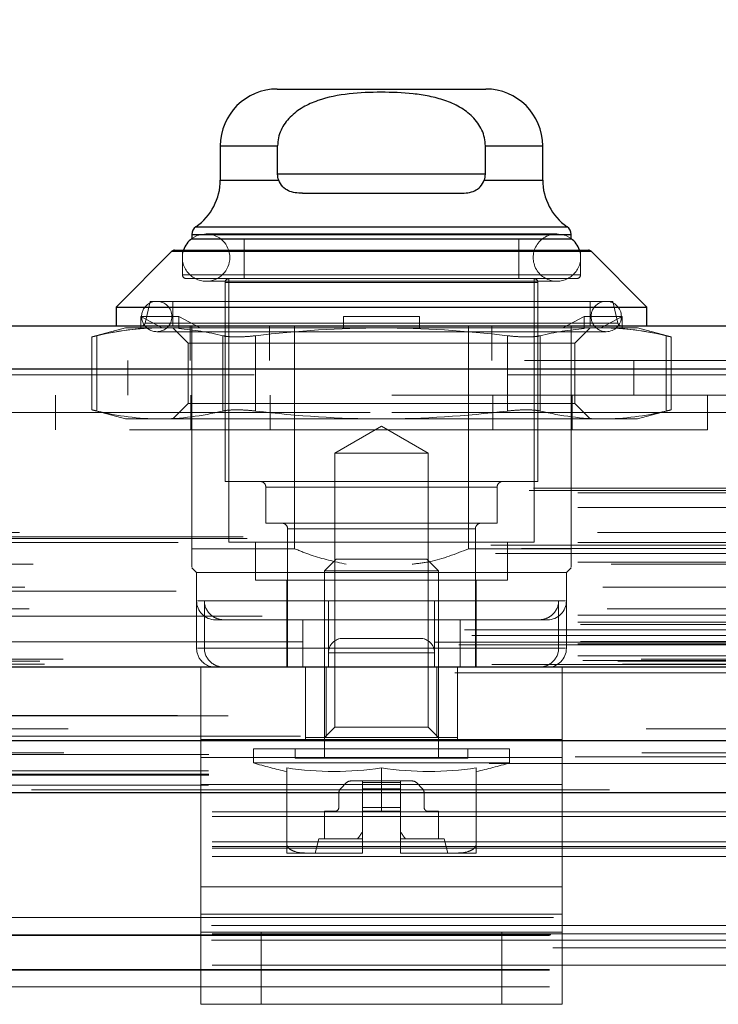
# Model space of a CAD drawing. Header units: inches. Extents: x 0.2 to 10.8, y 0.2 to 8.2.
# Tile 11 of 103: x 3.959 to 4.08, y 2.193 to 2.364. Entities that reach past the tile are written whole.
import ezdxf

# ---------------------------------------------------------------- set-up
doc = ezdxf.new("R2010")
doc.units = ezdxf.units.IN
doc.header["$MEASUREMENT"] = 0
doc.linetypes.add('HIDDEN', pattern=[0.07500000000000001, 0.05, -0.025])
doc.layers.add('DIMENSIONS', color=140, linetype='Continuous')
doc.styles.add('SLDTEXTSTYLE0', font='TXT', dxfattribs={"width": 0.7})
doc.dimstyles.new('SLDDIMSTYLE1', dxfattribs={"dimtxt": 0.0849609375, "dimasz": 0.13, "dimexe": 0, "dimexo": 0.0625, "dimgap": 0.021240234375, "dimtad": 0, "dimtih": 1, "dimtoh": 1, "dimlfac": 12, "dimrnd": 1e-09, "dimzin": 12, "dimdsep": 46, "dimtxsty": 'SLDTEXTSTYLE0', "dimsah": 1, "dimcen": 0.09, "dimadec": 0, "dimazin": 3, "dimtfac": 1, "dimtmove": 0, "dimatfit": 0, "dimfxl": 0, "dimfrac": 2, "dimtolj": 1, "dimtzin": 12, "dimarcsym": 0})

# ---------------------------------------------------------------- blocks, each defined once
blk = doc.blocks.new('_D_25')
at = {"layer": 'DIMENSIONS'}
for p, q in [((3.290376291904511, 2.279842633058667), (3.290376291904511, 2.796947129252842)), ((4.751876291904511, 2.279842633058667), (4.751876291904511, 2.796947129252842)), ((3.864590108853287, 2.751422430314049), (3.836060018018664, 2.751422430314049)), ((3.836060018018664, 2.751422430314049), (3.836060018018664, 2.616391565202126)), ((4.187738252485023, 2.751422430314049), (4.216268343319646, 2.751422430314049)), ((4.216268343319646, 2.751422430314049), (4.216268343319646, 2.616391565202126)), ((3.290376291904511, 2.671947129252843), (3.040376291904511, 2.671947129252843)), ((4.751876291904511, 2.671947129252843), (5.001876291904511, 2.671947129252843)), ((3.836060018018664, 2.616391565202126), (3.864590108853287, 2.616391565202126)), ((4.216268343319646, 2.616391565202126), (4.187738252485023, 2.616391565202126))]:
    blk.add_line(p, q, dxfattribs=at)
for points in [[(3.290376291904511, 2.671947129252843), (3.160376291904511, 2.691947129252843), (3.160376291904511, 2.651947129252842)], [(4.751876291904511, 2.671947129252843), (4.88187629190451, 2.651947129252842), (4.88187629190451, 2.691947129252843)]]:
    blk.add_solid(points, dxfattribs=at)
at = {"layer": 'DIMENSIONS', "char_height": 0.08333333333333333, "attachment_point": 1, "style": 'SLDTEXTSTYLE0'}
for s, insert in [('17.54', (3.864590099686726, 2.877864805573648)), ('445.5', (3.864590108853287, 2.723813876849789)), ('INSIDE OPENING', (3.540207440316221, 2.569762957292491))]:
    blk.add_mtext(s, dxfattribs=dict(at, insert=insert))

msp = doc.modelspace()

# ---------------------------------------------------------------- linework, layer by layer
at = {"color": 7, "linetype": 'Continuous', "lineweight": 25}
for p, q in [((4.00319742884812, 2.351614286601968), (4.039286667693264, 2.351614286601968)), ((3.99335490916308, 2.341771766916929), (3.99335490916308, 2.335859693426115)), ((3.99335490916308, 2.341771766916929), (4.003272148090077, 2.341771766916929)), ((4.003272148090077, 2.33685050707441), (4.003272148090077, 2.341771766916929)), ((4.039211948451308, 2.33685050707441), (4.039211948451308, 2.341771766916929)), ((4.039211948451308, 2.341771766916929), (4.049129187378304, 2.341771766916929)), ((4.049129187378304, 2.335859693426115), (4.049129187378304, 2.341771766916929)), ((4.039211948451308, 2.33685050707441), (4.003272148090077, 2.33685050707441)), ((3.99335490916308, 2.335859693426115), (4.003455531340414, 2.335859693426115)), ((4.039028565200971, 2.335859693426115), (4.049129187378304, 2.335859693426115)), ((4.007554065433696, 2.333569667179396), (4.034930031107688, 2.333569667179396)), ((3.989136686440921, 2.327782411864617), (4.053347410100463, 2.327782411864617)), ((3.988433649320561, 2.326436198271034), (3.988433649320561, 2.32572517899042)), ((3.988433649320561, 2.326436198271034), (4.054050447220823, 2.326436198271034)), ((4.054050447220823, 2.32572517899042), (4.054050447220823, 2.326436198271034)), ((3.988433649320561, 2.325695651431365), (4.054050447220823, 2.325695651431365)), ((3.984960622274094, 2.323534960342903), (3.975310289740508, 2.313884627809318)), ((3.984960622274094, 2.323534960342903), (4.05752347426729, 2.323534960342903)), ((3.985424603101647, 2.323727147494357), (4.05705949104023, 2.323727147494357)), ((4.067173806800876, 2.313884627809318), (4.05752347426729, 2.323534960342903)), ((3.975310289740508, 2.313884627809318), (3.975310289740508, 2.310603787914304)), ((3.975310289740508, 2.313884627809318), (4.067173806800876, 2.313884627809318)), ((4.067173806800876, 2.310603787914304), (4.067173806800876, 2.313884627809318)), ((3.245956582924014, 2.310603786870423), (4.796255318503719, 2.310603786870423)), ((3.243011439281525, 2.303166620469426), (4.799200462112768, 2.303166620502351)), ((3.233926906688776, 2.251645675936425), (4.808284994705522, 2.251645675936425)), ((3.291368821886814, 2.238842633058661), (4.750883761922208, 2.238842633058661)), ((3.291368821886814, 2.229842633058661), (4.750883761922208, 2.229842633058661))]:
    msp.add_line(p, q, dxfattribs=at)
at = {"color": 7, "linetype": 'HIDDEN', "lineweight": 18}
for p, q in [((4.003272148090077, 2.341771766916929), (3.99335490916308, 2.341771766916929)), ((4.003272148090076, 2.341771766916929), (3.99335490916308, 2.341771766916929)), ((4.039211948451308, 2.341771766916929), (4.049129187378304, 2.341771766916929)), ((4.049129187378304, 2.341771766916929), (4.039211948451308, 2.341771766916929)), ((4.003272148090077, 2.33685050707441), (4.039211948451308, 2.33685050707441)), ((4.003272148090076, 2.33685050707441), (4.039211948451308, 2.33685050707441)), ((4.039211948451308, 2.33685050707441), (4.003272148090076, 2.33685050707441)), ((4.003455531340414, 2.335859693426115), (3.99335490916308, 2.335859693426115)), ((4.003455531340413, 2.335859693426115), (3.99335490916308, 2.335859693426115)), ((4.039028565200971, 2.335859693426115), (4.049129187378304, 2.335859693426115)), ((4.049129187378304, 2.335859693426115), (4.039028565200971, 2.335859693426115)), ((4.053347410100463, 2.327782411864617), (3.989136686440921, 2.327782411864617)), ((4.053347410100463, 2.327782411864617), (3.989282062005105, 2.327782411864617)), ((4.054050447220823, 2.326436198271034), (3.988433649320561, 2.326436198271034)), ((4.054050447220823, 2.326436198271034), (3.98858220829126, 2.326436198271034)), ((4.051589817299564, 2.326545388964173), (3.99089427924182, 2.326545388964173)), ((3.988433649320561, 2.32572517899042), (3.988433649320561, 2.325695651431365)), ((3.997455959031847, 2.325695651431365), (3.997455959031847, 2.318805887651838)), ((4.045028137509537, 2.318805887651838), (4.045028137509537, 2.325695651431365)), ((4.054050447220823, 2.325695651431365), (4.054050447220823, 2.32572517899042)), ((4.05752347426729, 2.323534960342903), (3.984960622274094, 2.323534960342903)), ((4.05752347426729, 2.323534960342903), (3.98510668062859, 2.323534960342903)), ((3.986793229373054, 2.323727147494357), (3.986793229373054, 2.31946205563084)), ((4.055690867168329, 2.31946205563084), (4.055690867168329, 2.323727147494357)), ((4.055690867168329, 2.31946205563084), (3.986793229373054, 2.31946205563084)), ((3.986793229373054, 2.31946205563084), (4.055690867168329, 2.31946205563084)), ((3.987449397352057, 2.318805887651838), (4.055034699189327, 2.318805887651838)), ((3.99089427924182, 2.31834328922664), (4.051589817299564, 2.31834328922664)), ((4.048308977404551, 2.318149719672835), (3.994175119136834, 2.318149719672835)), ((3.994175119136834, 2.318149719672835), (4.048308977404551, 2.318149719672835)), ((3.994175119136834, 2.318149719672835), (3.994175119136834, 2.283700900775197)), ((3.994831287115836, 2.318805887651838), (3.994831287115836, 2.273202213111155)), ((4.047652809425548, 2.273202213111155), (4.047652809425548, 2.318805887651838)), ((4.048308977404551, 2.283700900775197), (4.048308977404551, 2.318149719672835)), ((3.981215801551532, 2.314868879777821), (3.980348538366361, 2.311112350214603)), ((3.981215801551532, 2.314868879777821), (4.061268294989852, 2.314868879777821)), ((3.985152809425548, 2.314868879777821), (3.985152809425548, 2.310603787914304)), ((4.057331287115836, 2.310603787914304), (4.057331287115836, 2.314868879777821)), ((4.062135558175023, 2.311112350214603), (4.061268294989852, 2.314868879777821)), ((3.979603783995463, 2.310146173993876), (3.979603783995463, 2.312244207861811)), ((3.986165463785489, 2.312244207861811), (3.979603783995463, 2.312244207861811)), ((3.979603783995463, 2.312244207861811), (3.983296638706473, 2.310275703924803)), ((3.986165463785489, 2.310146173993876), (3.986165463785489, 2.312244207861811)), ((3.986165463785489, 2.312244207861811), (3.989858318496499, 2.310275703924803)), ((4.014680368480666, 2.312244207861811), (4.027803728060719, 2.312244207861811)), ((4.014680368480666, 2.312244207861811), (4.014680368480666, 2.310275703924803)), ((4.027803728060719, 2.312244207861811), (4.027803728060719, 2.310275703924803)), ((4.052625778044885, 2.310275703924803), (4.056318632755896, 2.312244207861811)), ((4.056318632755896, 2.312244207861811), (4.062880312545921, 2.312244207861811)), ((4.056318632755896, 2.312244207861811), (4.056318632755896, 2.310146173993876)), ((4.059187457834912, 2.310275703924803), (4.062880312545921, 2.312244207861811)), ((4.062880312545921, 2.312244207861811), (4.062880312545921, 2.310146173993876)), ((3.980348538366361, 2.311112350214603), (4.061988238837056, 2.311112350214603)), ((4.062135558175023, 2.311112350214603), (3.980495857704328, 2.311112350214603)), ((3.988133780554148, 2.304603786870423), (3.988133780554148, 2.310603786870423)), ((3.988433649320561, 2.2720539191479), (3.988433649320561, 2.310603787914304)), ((4.001842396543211, 2.304603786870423), (4.001842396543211, 2.310603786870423)), ((4.006207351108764, 2.2720539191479), (4.006207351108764, 2.310603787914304)), ((4.036276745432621, 2.2720539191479), (4.036276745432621, 2.310603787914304)), ((4.040341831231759, 2.304603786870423), (4.040341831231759, 2.310603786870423)), ((4.054050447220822, 2.304603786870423), (4.054050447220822, 2.310603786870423)), ((3.976950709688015, 2.310275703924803), (3.971113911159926, 2.308711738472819)), ((3.971993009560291, 2.30891804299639), (3.971993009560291, 2.295885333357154)), ((3.971993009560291, 2.308918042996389), (3.971993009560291, 2.295885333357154)), ((3.971993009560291, 2.30891804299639), (3.971993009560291, 2.295885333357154)), ((3.971993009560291, 2.308918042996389), (3.971993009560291, 2.295885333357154)), ((3.976950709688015, 2.310275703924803), (3.980027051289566, 2.310275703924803)), ((3.979603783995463, 2.310146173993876), (3.980027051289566, 2.310275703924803)), ((3.980027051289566, 2.310275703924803), (3.983296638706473, 2.310275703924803)), ((3.982364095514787, 2.309619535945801), (4.060120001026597, 2.309619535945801)), ((3.986588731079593, 2.310275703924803), (3.983296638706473, 2.310275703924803)), ((3.985152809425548, 2.310275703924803), (3.987816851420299, 2.307611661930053)), ((3.986165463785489, 2.310146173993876), (3.986588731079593, 2.310275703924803)), ((3.986588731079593, 2.310275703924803), (4.021242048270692, 2.310275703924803)), ((3.993776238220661, 2.30891804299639), (3.993776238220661, 2.295885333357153)), ((3.993776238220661, 2.30891804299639), (3.993776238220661, 2.295885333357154)), ((3.993776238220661, 2.30891804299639), (3.993776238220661, 2.295885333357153)), ((3.993776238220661, 2.30891804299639), (3.993776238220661, 2.295885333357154)), ((3.999458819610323, 2.30891804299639), (3.999458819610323, 2.295885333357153)), ((3.999458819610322, 2.30891804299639), (3.999458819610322, 2.295885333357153)), ((3.999458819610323, 2.30891804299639), (3.999458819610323, 2.295885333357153)), ((3.999458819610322, 2.30891804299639), (3.999458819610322, 2.295885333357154)), ((4.014680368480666, 2.310146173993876), (4.014680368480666, 2.310275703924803)), ((4.021242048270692, 2.310275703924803), (4.055895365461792, 2.310275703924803)), ((4.027803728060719, 2.310146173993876), (4.027803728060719, 2.310275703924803)), ((4.043025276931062, 2.30891804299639), (4.043025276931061, 2.295885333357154)), ((4.043025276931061, 2.30891804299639), (4.04302527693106, 2.295885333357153)), ((4.043025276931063, 2.30891804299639), (4.043025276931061, 2.295885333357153)), ((4.043025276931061, 2.30891804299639), (4.043025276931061, 2.295885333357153)), ((4.048707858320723, 2.30891804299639), (4.048707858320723, 2.295885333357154)), ((4.048707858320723, 2.30891804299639), (4.048707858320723, 2.295885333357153)), ((4.048707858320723, 2.30891804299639), (4.048707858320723, 2.295885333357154)), ((4.048707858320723, 2.30891804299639), (4.048707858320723, 2.295885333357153)), ((4.054667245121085, 2.307611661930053), (4.057331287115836, 2.310275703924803)), ((4.056318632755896, 2.310146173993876), (4.055895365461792, 2.310275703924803)), ((4.059187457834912, 2.310275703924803), (4.055895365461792, 2.310275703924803)), ((4.062457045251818, 2.310275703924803), (4.059187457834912, 2.310275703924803)), ((4.062880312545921, 2.310146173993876), (4.062457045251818, 2.310275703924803)), ((4.062457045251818, 2.310275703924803), (4.065533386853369, 2.310275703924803)), ((4.071370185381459, 2.308711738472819), (4.065533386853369, 2.310275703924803)), ((4.070491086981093, 2.308918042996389), (4.070491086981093, 2.295885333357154)), ((4.070491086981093, 2.30891804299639), (4.070491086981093, 2.295885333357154)), ((4.070491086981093, 2.308918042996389), (4.070491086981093, 2.295885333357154)), ((4.070491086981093, 2.30891804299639), (4.070491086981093, 2.295885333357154)), ((3.971113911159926, 2.308731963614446), (3.971113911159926, 2.296071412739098)), ((3.987816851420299, 2.307611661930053), (4.050189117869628, 2.307611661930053)), ((3.987816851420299, 2.307611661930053), (3.987816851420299, 2.297191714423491)), ((4.050189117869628, 2.307611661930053), (4.054667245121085, 2.307611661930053)), ((4.054667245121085, 2.297191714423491), (4.054667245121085, 2.307611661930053)), ((4.071370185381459, 2.296071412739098), (4.071370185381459, 2.308731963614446)), ((3.245956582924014, 2.304603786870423), (4.796255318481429, 2.304603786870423)), ((3.977383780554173, 2.304603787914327), (3.977383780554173, 2.298603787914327)), ((4.054050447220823, 2.2720539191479), (4.054050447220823, 2.304603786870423)), ((4.064883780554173, 2.298603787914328), (4.064883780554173, 2.304603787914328)), ((4.79920046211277, 2.303166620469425), (3.243011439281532, 2.303166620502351)), ((3.243011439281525, 2.302124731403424), (4.799200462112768, 2.302124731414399)), ((4.79920046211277, 2.302124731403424), (3.243011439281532, 2.302124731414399)), ((4.723008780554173, 2.298603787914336), (3.319258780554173, 2.298603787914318)), ((3.964825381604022, 2.298603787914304), (3.964825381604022, 2.292603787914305)), ((3.987816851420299, 2.297191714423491), (3.985152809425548, 2.29452767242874)), ((3.987816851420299, 2.297191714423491), (4.050189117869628, 2.297191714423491)), ((3.988283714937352, 2.292603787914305), (3.988283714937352, 2.298603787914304)), ((4.001992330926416, 2.292603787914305), (4.001992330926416, 2.298603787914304)), ((4.040491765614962, 2.292603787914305), (4.040491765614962, 2.298603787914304)), ((4.050189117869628, 2.297191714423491), (4.054667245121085, 2.297191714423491)), ((4.054200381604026, 2.292603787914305), (4.054200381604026, 2.298603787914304)), ((4.057331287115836, 2.29452767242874), (4.054667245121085, 2.297191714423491)), ((4.077658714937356, 2.292603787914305), (4.077658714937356, 2.298603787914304)), ((3.319258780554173, 2.295603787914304), (4.723008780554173, 2.295603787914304)), ((3.319258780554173, 2.295603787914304), (4.723008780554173, 2.295603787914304)), ((4.723008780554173, 2.295603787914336), (3.319258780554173, 2.295603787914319)), ((4.723008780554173, 2.295603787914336), (3.319258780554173, 2.295603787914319)), ((3.971113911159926, 2.296091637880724), (3.976950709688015, 2.29452767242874)), ((4.065533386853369, 2.29452767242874), (4.071370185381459, 2.296091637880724)), ((3.976950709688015, 2.29452767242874), (3.982884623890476, 2.29452767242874)), ((3.982884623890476, 2.29452767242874), (4.021242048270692, 2.29452767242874)), ((4.021242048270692, 2.29452767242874), (4.059599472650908, 2.29452767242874)), ((4.059599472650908, 2.29452767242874), (4.065533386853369, 2.29452767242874)), ((4.077658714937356, 2.292603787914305), (3.964825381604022, 2.292603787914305)), ((4.021242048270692, 2.29327575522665), (4.013176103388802, 2.288618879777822)), ((4.029307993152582, 2.288618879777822), (4.021242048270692, 2.29327575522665)), ((4.013176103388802, 2.288618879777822), (4.029307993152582, 2.288618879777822)), ((4.013176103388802, 2.288618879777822), (4.013176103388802, 2.241186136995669)), ((4.029307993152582, 2.241186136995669), (4.029307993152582, 2.288618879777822)), ((3.994175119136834, 2.283700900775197), (4.048308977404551, 2.283700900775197)), ((3.246788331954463, 2.282116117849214), (4.795423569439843, 2.282116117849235)), ((3.24751905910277, 2.282548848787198), (4.794692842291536, 2.282548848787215)), ((3.255236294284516, 2.281715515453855), (4.786975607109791, 2.281715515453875)), ((3.255236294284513, 2.281715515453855), (4.786975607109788, 2.281715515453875)), ((4.041255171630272, 2.282716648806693), (4.001228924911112, 2.282716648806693)), ((4.001228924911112, 2.282716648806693), (4.041255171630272, 2.282716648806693)), ((4.001228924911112, 2.282716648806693), (4.001228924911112, 2.276483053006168)), ((4.041255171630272, 2.276483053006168), (4.041255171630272, 2.282716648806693)), ((3.255236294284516, 2.279182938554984), (4.786975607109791, 2.279182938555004)), ((4.001228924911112, 2.276483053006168), (4.041255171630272, 2.276483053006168)), ((3.25860226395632, 2.274874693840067), (4.783609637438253, 2.274874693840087)), ((4.005001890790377, 2.275498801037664), (4.037330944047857, 2.275498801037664)), ((4.005001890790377, 2.275498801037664), (4.005001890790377, 2.251548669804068)), ((4.037482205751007, 2.275498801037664), (4.005153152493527, 2.275498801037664)), ((4.037482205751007, 2.251548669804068), (4.037482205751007, 2.275498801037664)), ((4.797993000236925, 2.273851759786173), (3.244231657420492, 2.273851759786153)), ((4.79730059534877, 2.274095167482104), (3.244916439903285, 2.274095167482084)), ((3.255236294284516, 2.273148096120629), (4.786975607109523, 2.273148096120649)), ((4.786043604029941, 2.27315504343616), (3.256165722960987, 2.27315504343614)), ((3.994831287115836, 2.273202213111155), (4.047652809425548, 2.273202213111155)), ((3.999424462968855, 2.273202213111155), (3.999424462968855, 2.266640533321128)), ((4.043059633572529, 2.266640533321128), (4.043059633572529, 2.273202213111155)), ((3.240183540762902, 2.272683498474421), (4.802028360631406, 2.272683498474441)), ((3.245485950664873, 2.272099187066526), (4.796725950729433, 2.272099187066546)), ((3.988433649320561, 2.2720539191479), (4.006207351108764, 2.2720539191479)), ((4.036276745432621, 2.2720539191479), (4.054050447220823, 2.2720539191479)), ((3.240964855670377, 2.271224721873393), (4.801239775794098, 2.271224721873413)), ((3.255236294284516, 2.269703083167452), (4.786975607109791, 2.269703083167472)), ((4.013412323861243, 2.270249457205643), (4.011399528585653, 2.268236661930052)), ((4.013412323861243, 2.270249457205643), (4.02907177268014, 2.270249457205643)), ((4.031084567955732, 2.268236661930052), (4.02907177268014, 2.270249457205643)), ((3.261001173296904, 2.269385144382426), (4.781202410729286, 2.269385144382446)), ((3.988433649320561, 2.268773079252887), (3.989253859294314, 2.267952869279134)), ((3.989253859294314, 2.267952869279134), (4.05323023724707, 2.267952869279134)), ((3.989253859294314, 2.267952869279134), (3.989253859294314, 2.263031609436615)), ((4.011399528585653, 2.268236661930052), (4.031084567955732, 2.268236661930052)), ((4.011399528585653, 2.268236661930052), (4.011399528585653, 2.235800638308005)), ((4.031084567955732, 2.235800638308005), (4.031084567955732, 2.268236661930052)), ((4.05323023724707, 2.267952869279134), (4.054050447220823, 2.268773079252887)), ((4.05323023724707, 2.254829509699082), (4.05323023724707, 2.267952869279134)), ((3.999424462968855, 2.266640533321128), (4.043059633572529, 2.266640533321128)), ((4.004837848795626, 2.266640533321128), (4.004837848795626, 2.259750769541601)), ((4.037646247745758, 2.251548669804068), (4.037646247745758, 2.266640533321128)), ((4.785736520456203, 2.264703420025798), (3.256474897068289, 2.264703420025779)), ((3.259531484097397, 2.265378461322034), (4.782680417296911, 2.265378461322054)), ((3.259531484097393, 2.265378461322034), (4.782680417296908, 2.265378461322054)), ((3.989253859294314, 2.263031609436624), (3.989253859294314, 2.254829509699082)), ((4.030428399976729, 2.263031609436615), (3.989399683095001, 2.263031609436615)), ((3.990601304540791, 2.254829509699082), (3.990601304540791, 2.263031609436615)), ((4.012055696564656, 2.263031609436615), (4.053084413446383, 2.263031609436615)), ((4.030428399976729, 2.254829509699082), (4.030428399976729, 2.263031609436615)), ((4.051882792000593, 2.254829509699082), (4.051882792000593, 2.263031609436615)), ((3.260263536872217, 2.261642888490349), (4.781944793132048, 2.261642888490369)), ((4.800605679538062, 2.260409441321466), (3.241596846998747, 2.260409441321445)), ((3.255236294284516, 2.260532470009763), (4.786975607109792, 2.260532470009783)), ((3.992534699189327, 2.259750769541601), (4.030428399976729, 2.259750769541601)), ((4.004837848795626, 2.25975076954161), (4.004837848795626, 2.251548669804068)), ((4.007651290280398, 2.251548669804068), (4.007651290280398, 2.259750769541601)), ((4.012055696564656, 2.251548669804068), (4.012055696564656, 2.259750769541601)), ((4.034832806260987, 2.259750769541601), (4.030428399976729, 2.259750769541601)), ((4.034832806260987, 2.251548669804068), (4.034832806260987, 2.259750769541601)), ((4.034832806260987, 2.259750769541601), (4.048439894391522, 2.259750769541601)), ((4.048439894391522, 2.259750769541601), (4.049949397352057, 2.259750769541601)), ((3.23561985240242, 2.258008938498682), (4.806592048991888, 2.258008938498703)), ((3.243166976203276, 2.25803995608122), (4.799044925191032, 2.258039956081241)), ((3.255236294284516, 2.259359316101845), (4.786975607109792, 2.259359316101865)), ((3.255236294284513, 2.259359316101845), (4.786975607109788, 2.259359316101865)), ((3.255652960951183, 2.258942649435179), (4.786558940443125, 2.258942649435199)), ((3.236887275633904, 2.257059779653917), (4.805271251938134, 2.257059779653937)), ((3.255652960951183, 2.256025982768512), (4.786558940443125, 2.256025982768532)), ((4.014577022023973, 2.256548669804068), (4.014573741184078, 2.256548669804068)), ((4.027910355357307, 2.256548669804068), (4.014577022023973, 2.256548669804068)), ((3.230551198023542, 2.255871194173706), (4.811660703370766, 2.255871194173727)), ((3.230551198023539, 2.255871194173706), (4.811660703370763, 2.255871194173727)), ((3.234596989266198, 2.255445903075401), (4.807614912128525, 2.255445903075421)), ((4.807525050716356, 2.255955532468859), (3.234686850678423, 2.255955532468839)), ((3.255236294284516, 2.255609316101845), (4.786975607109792, 2.255609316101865)), ((3.255236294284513, 2.255609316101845), (4.786975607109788, 2.255609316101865)), ((4.051882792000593, 2.254829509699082), (3.989404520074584, 2.254829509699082)), ((3.990601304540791, 2.254829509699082), (4.0530795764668, 2.254829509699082)), ((3.255236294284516, 2.253535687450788), (4.786975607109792, 2.253535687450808)), ((3.255236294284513, 2.253535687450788), (4.786975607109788, 2.253535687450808)), ((3.256069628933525, 2.252692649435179), (4.786142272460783, 2.252692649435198)), ((3.256069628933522, 2.252692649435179), (4.786142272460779, 2.252692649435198)), ((3.262149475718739, 2.252622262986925), (4.780062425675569, 2.252622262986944)), ((3.262149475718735, 2.252622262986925), (4.780062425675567, 2.252622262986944)), ((4.76617544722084, 2.25293712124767), (3.276092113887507, 2.252937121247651)), ((4.030407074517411, 2.254048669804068), (4.012073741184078, 2.254048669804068)), ((4.012073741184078, 2.254048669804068), (4.012073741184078, 2.251548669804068)), ((4.012073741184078, 2.254048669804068), (4.030407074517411, 2.254048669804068)), ((4.012077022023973, 2.254048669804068), (4.012077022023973, 2.251548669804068)), ((4.030410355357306, 2.254048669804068), (4.012077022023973, 2.254048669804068)), ((4.012077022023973, 2.254048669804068), (4.030410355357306, 2.254048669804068)), ((4.030407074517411, 2.254048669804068), (4.030407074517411, 2.251548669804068)), ((4.030410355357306, 2.254048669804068), (4.030410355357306, 2.251548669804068)), ((3.239369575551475, 2.251570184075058), (4.802842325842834, 2.251570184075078)), ((3.239579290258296, 2.251543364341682), (4.802632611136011, 2.251543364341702)), ((3.240333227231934, 2.252021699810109), (4.801878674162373, 2.252021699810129)), ((3.240333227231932, 2.252021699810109), (4.801878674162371, 2.252021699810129)), ((3.262922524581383, 2.25207504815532), (4.779289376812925, 2.25207504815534)), ((3.26292252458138, 2.25207504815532), (4.779289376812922, 2.25207504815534)), ((3.989990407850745, 2.251548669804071), (3.989990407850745, 2.239048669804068)), ((3.98999368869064, 2.251548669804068), (4.05249368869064, 2.251548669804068)), ((3.98999368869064, 2.251548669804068), (3.98999368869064, 2.235921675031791)), ((4.008115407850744, 2.251548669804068), (4.008115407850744, 2.239048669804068)), ((4.008118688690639, 2.251548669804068), (4.008118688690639, 2.239048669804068)), ((4.011675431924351, 2.23940956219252), (4.011675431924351, 2.251548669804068)), ((4.030808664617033, 2.23940956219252), (4.030808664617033, 2.251548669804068)), ((4.034365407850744, 2.23940956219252), (4.034365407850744, 2.251548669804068)), ((4.034368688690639, 2.251548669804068), (4.034368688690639, 2.239048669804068)), ((4.052490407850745, 2.25154866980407), (4.052490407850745, 2.239048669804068)), ((4.05249368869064, 2.251548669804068), (4.05249368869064, 2.235921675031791)), ((3.233926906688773, 2.250603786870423), (4.808284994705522, 2.250603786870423)), ((3.267012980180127, 2.240883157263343), (4.775198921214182, 2.240883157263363)), ((4.013176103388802, 2.241186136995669), (4.011399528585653, 2.23940956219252)), ((4.013176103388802, 2.241186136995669), (4.029307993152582, 2.241186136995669)), ((4.031084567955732, 2.23940956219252), (4.029307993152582, 2.241186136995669)), ((3.989990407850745, 2.231235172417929), (3.989990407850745, 2.239048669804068)), ((3.98999368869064, 2.239048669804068), (4.05249368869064, 2.239048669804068)), ((4.008118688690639, 2.23940956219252), (4.011675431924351, 2.23940956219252)), ((4.011675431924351, 2.23940956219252), (4.030808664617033, 2.23940956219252)), ((4.030808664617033, 2.23940956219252), (4.034365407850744, 2.23940956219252)), ((4.034365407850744, 2.239409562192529), (4.034365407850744, 2.239048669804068)), ((4.052490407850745, 2.231235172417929), (4.052490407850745, 2.239048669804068)), ((3.999096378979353, 2.237441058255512), (4.04338771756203, 2.237441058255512)), ((3.999096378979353, 2.237441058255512), (3.999096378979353, 2.234999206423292)), ((4.006314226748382, 2.237441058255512), (4.006314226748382, 2.235800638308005)), ((4.036169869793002, 2.235800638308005), (4.036169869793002, 2.237441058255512)), ((4.04338771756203, 2.234999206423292), (4.04338771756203, 2.237441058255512)), ((3.254767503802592, 2.236032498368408), (4.787430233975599, 2.236032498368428)), ((3.266303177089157, 2.23675626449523), (4.775905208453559, 2.236756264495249)), ((3.291368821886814, 2.236460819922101), (4.750883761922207, 2.23646081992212)), ((4.052490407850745, 2.235921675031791), (3.989990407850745, 2.235921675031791)), ((3.98999368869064, 2.235921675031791), (4.05249368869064, 2.235921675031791)), ((3.98999368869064, 2.235921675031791), (3.98999368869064, 2.213528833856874)), ((4.006314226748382, 2.235800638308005), (4.036169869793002, 2.235800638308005)), ((4.05249368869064, 2.235921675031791), (4.05249368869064, 2.213528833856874)), ((3.999096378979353, 2.234999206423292), (4.04338771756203, 2.234999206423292)), ((4.004837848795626, 2.234110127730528), (4.004837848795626, 2.220973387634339)), ((4.021242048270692, 2.234110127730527), (4.021242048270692, 2.226614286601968)), ((4.037646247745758, 2.234110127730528), (4.037646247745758, 2.220973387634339)), ((3.291292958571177, 2.233646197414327), (4.750959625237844, 2.233646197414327)), ((3.291368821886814, 2.232842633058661), (4.750883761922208, 2.232842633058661)), ((3.291292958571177, 2.231110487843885), (4.750959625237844, 2.231110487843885)), ((4.052490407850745, 2.231235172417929), (3.989990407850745, 2.231235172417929)), ((3.989990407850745, 2.208842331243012), (3.989990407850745, 2.231235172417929)), ((3.98999368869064, 2.231235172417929), (4.05249368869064, 2.231235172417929)), ((4.015212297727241, 2.231575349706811), (4.014148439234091, 2.230511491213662)), ((4.017961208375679, 2.231863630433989), (4.015908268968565, 2.231863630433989)), ((4.024522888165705, 2.231863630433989), (4.017961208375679, 2.231863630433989)), ((4.017961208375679, 2.231575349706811), (4.017961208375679, 2.231863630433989)), ((4.017961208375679, 2.231575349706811), (4.024522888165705, 2.231575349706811)), ((4.017961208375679, 2.231575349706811), (4.024522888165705, 2.231575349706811)), ((4.017961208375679, 2.230511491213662), (4.017961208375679, 2.231575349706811)), ((4.024522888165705, 2.231575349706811), (4.017961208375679, 2.231575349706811)), ((4.024522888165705, 2.231575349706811), (4.017961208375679, 2.231575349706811)), ((4.017961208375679, 2.230511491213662), (4.024522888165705, 2.230511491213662)), ((4.017961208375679, 2.230511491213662), (4.024522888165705, 2.230511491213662)), ((4.017961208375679, 2.229815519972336), (4.017961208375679, 2.230511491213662)), ((4.024522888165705, 2.230511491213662), (4.017961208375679, 2.230511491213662)), ((4.024522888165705, 2.230511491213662), (4.017961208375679, 2.230511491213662)), ((4.024522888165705, 2.231575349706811), (4.024522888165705, 2.231863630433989)), ((4.026575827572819, 2.231863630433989), (4.024522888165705, 2.231863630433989)), ((4.024522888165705, 2.230511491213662), (4.024522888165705, 2.231575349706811)), ((4.024522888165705, 2.229815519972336), (4.024522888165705, 2.230511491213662)), ((4.028335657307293, 2.230511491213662), (4.027271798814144, 2.231575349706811)), ((4.052490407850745, 2.208842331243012), (4.052490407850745, 2.231235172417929)), ((3.291368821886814, 2.229842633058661), (4.750883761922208, 2.229842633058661)), ((3.291368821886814, 2.229842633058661), (4.750883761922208, 2.229842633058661)), ((3.291368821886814, 2.229842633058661), (4.750883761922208, 2.229842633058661)), ((3.291368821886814, 2.229842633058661), (4.750883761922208, 2.229842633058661)), ((3.291368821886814, 2.229842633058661), (4.750883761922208, 2.229842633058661)), ((4.260709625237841, 2.230306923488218), (3.781542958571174, 2.230306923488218)), ((4.013860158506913, 2.229815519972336), (4.013860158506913, 2.227270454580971)), ((4.017961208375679, 2.229815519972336), (4.024522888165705, 2.229815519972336)), ((4.017961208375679, 2.229815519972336), (4.024522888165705, 2.229815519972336)), ((4.017961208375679, 2.227270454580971), (4.017961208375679, 2.229815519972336)), ((4.024522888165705, 2.229815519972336), (4.017961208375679, 2.229815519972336)), ((4.024522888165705, 2.229815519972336), (4.017961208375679, 2.229815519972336)), ((4.024522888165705, 2.227270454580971), (4.024522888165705, 2.229815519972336)), ((4.028623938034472, 2.227270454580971), (4.028623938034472, 2.229815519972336)), ((4.017961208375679, 2.227270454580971), (4.024522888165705, 2.227270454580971)), ((4.017961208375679, 2.227270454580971), (4.024522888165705, 2.227270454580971)), ((4.024522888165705, 2.227270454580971), (4.017961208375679, 2.227270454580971)), ((4.017961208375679, 2.226614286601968), (4.017961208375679, 2.227270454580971)), ((4.024522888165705, 2.227270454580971), (4.017961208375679, 2.227270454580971)), ((4.024522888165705, 2.226614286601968), (4.024522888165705, 2.227270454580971)), ((4.291959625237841, 2.226539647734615), (3.750292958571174, 2.226539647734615)), ((4.291959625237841, 2.225696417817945), (3.750292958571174, 2.225696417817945)), ((4.011399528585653, 2.226614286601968), (4.011399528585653, 2.221857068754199)), ((4.01320399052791, 2.226614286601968), (4.011399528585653, 2.226614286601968)), ((4.017961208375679, 2.226614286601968), (4.017961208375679, 2.219397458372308)), ((4.021242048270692, 2.226614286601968), (4.017961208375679, 2.226614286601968)), ((4.021242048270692, 2.226614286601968), (4.024522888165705, 2.226614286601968)), ((4.024522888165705, 2.226614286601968), (4.024522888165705, 2.219397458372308)), ((4.031084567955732, 2.226614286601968), (4.029280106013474, 2.226614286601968)), ((4.031084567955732, 2.221857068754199), (4.031084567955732, 2.226614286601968)), ((4.291959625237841, 2.221343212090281), (3.750292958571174, 2.221343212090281)), ((4.291959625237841, 2.220539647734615), (3.750292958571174, 2.220539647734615)), ((4.291959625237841, 2.220258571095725), (3.750292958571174, 2.220258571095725)), ((4.010415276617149, 2.221857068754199), (4.009759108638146, 2.21939643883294)), ((4.010415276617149, 2.221857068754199), (4.017961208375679, 2.221857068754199)), ((4.024522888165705, 2.221857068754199), (4.032068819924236, 2.221857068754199)), ((4.032724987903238, 2.21939643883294), (4.032068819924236, 2.221857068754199)), ((4.291959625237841, 2.218807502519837), (3.750292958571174, 2.218807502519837)), ((4.004837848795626, 2.21939643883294), (4.008273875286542, 2.21939643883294)), ((4.008273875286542, 2.21939643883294), (4.017806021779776, 2.21939643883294)), ((4.017806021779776, 2.21939643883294), (4.017961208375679, 2.21939643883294)), ((4.017806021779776, 2.21939643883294), (4.017961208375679, 2.21939643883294)), ((4.017961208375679, 2.219397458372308), (4.017961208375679, 2.21939643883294)), ((4.024522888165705, 2.219397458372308), (4.024522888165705, 2.21939643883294)), ((4.024522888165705, 2.21939643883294), (4.024678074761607, 2.21939643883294)), ((4.024522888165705, 2.21939643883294), (4.024678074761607, 2.21939643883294)), ((4.024678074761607, 2.21939643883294), (4.024522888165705, 2.21939643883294)), ((4.024678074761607, 2.21939643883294), (4.034210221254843, 2.21939643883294)), ((4.034210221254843, 2.21939643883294), (4.037646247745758, 2.21939643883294)), ((4.052490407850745, 2.213528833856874), (3.989990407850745, 2.213528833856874)), ((3.98999368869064, 2.213528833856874), (4.05249368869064, 2.213528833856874)), ((3.98999368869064, 2.213528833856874), (3.98999368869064, 2.205715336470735)), ((4.05249368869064, 2.213528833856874), (4.05249368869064, 2.205715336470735)), ((4.052490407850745, 2.208842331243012), (3.989990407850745, 2.208842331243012)), ((3.989990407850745, 2.193215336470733), (3.989990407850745, 2.208842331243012)), ((3.98999368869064, 2.208842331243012), (4.05249368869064, 2.208842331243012)), ((4.052490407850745, 2.193215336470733), (4.052490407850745, 2.208842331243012)), ((4.291852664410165, 2.206861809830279), (3.750399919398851, 2.206861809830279)), ((3.751012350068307, 2.208259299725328), (4.291240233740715, 2.208259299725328)), ((3.751012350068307, 2.208259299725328), (4.291240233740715, 2.208259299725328)), ((4.291959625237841, 2.205410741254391), (3.750292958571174, 2.205410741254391)), ((3.750292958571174, 2.205129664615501), (4.291959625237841, 2.205129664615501)), ((3.75050881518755, 2.205259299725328), (4.291743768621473, 2.205259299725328)), ((3.98999368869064, 2.20571533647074), (3.989990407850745, 2.205715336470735)), ((3.98999368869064, 2.205715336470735), (3.98999368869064, 2.193215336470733)), ((3.98999368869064, 2.205715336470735), (4.000410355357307, 2.205715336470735)), ((4.000407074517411, 2.205715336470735), (4.000407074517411, 2.193215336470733)), ((4.000410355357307, 2.205715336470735), (4.000410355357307, 2.193215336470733)), ((4.000410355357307, 2.205715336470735), (4.042077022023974, 2.205715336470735)), ((4.042073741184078, 2.205715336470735), (4.042073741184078, 2.193215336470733)), ((4.042077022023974, 2.205715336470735), (4.042077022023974, 2.193215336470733)), ((4.042077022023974, 2.205715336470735), (4.05249368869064, 2.205715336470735)), ((4.05249368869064, 2.205715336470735), (4.05249368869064, 2.193215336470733)), ((4.291852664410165, 2.204326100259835), (3.750399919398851, 2.204326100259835)), ((4.750883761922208, 2.203009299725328), (3.291368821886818, 2.203009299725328)), ((4.291959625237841, 2.199972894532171), (3.750292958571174, 2.199972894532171)), ((3.750292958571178, 2.199259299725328), (4.291959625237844, 2.199259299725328)), ((3.750292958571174, 2.199129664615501), (4.291959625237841, 2.199129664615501)), ((3.750292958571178, 2.196259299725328), (4.291959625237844, 2.196259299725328)), ((3.750292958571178, 2.196259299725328), (4.291959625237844, 2.196259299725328)), ((3.98999368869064, 2.193215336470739), (3.989990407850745, 2.193215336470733)), ((4.000410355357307, 2.193215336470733), (3.98999368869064, 2.193215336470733)), ((4.000410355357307, 2.193215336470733), (4.042077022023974, 2.193215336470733)), ((4.05249368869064, 2.193215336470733), (4.042077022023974, 2.193215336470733))]:
    msp.add_line(p, q, dxfattribs=at)
at = {"color": 7, "linetype": 'HIDDEN', "lineweight": 18, "flags": 128}
for points in [[(3.99089427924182, 2.326545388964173), (3.989324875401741, 2.326233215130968), (3.988433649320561, 2.32572517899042)], [(4.054050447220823, 2.32572517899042), (4.053159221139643, 2.326233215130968), (4.051589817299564, 2.326545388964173)], [(4.794691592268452, 2.243151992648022), (4.033763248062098, 2.24315233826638), (3.247523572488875, 2.24315199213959)], [(4.785922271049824, 2.243170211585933), (4.033763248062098, 2.243170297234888), (3.256286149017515, 2.243170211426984)], [(4.807225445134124, 2.239611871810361), (3.987859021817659, 2.239611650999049), (3.234980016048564, 2.239611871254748)], [(4.807232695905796, 2.239611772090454), (4.085835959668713, 2.239608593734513), (3.234981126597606, 2.239611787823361)], [(3.266308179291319, 2.236756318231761), (4.008449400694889, 2.236757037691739), (4.775930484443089, 2.236756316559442)], [(3.239862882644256, 2.234915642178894), (4.008443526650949, 2.234914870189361), (4.802364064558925, 2.234915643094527)], [(3.291368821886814, 2.233024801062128), (4.008443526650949, 2.233024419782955), (4.750883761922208, 2.233024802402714)]]:
    msp.add_lwpolyline(points, dxfattribs=at)
at = {"color": 7, "linetype": 'Continuous', "lineweight": 25}
for centre, radius, start, end in [((4.003197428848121, 2.341771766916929), 0.00984251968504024, 90.00000000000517, 180), ((4.039286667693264, 2.341771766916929), 0.009842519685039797, 0, 90), ((3.983512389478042, 2.335859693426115), 0.009842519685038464, 304.8499045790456, 0), ((4.058971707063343, 2.335859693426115), 0.009842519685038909, 180, 235.1500954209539), ((3.990074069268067, 2.326436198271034), 0.001640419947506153, 124.8499045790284, 180), ((4.052410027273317, 2.326436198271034), 0.001640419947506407, 0, 55.15009542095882), ((3.99089427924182, 2.322444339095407), 0.004101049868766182, 126.8698976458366, 161.7719472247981), ((4.051589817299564, 2.322444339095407), 0.004101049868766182, 18.22805277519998, 53.13010235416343), ((3.985424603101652, 2.323070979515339), 0.0006561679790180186, 90.00000000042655, 134.9999999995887), ((4.057059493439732, 2.323070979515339), 0.0006561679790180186, 45.0000000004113, 89.99999999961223)]:
    msp.add_arc(centre, radius, start, end, dxfattribs=at)
at = {"color": 7, "linetype": 'HIDDEN', "lineweight": 18}
for centre, radius, start, end in [((3.99089427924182, 2.322444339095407), 0.00410104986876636, 270.0000000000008, 90), ((4.051589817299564, 2.322444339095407), 0.00410104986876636, 90, 270.0000000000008), ((3.99089427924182, 2.322444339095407), 0.00410104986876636, 161.7719472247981, 270.0000000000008), ((4.051589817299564, 2.322444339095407), 0.00410104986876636, 270.0000000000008, 18.22805277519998), ((3.98744939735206, 2.319462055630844), 0.0006561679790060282, 180.000000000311, 269.9999999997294), ((4.055034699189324, 2.319462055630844), 0.0006561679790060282, 270.0000000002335, 359.9999999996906), ((3.994831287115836, 2.318149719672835), 0.0006561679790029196, 90, 180), ((4.047652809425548, 2.318149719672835), 0.0006561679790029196, 0, 90), ((3.982364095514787, 2.312244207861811), 0.002624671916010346, 90, 270.0000000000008), ((3.982364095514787, 2.312244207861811), 0.002624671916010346, 270.0000000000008, 90), ((4.060120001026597, 2.312244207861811), 0.002624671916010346, 90, 270.0000000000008), ((4.060120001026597, 2.312244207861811), 0.002624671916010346, 270.0000000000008, 90), ((3.97970918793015, 2.311259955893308), 0.0006561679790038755, 270.0000000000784, 346.999999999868), ((4.062774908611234, 2.311259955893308), 0.0006561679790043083, 193.0000000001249, 269.9999999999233), ((4.000244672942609, 2.282716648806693), 0.0009842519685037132, 0, 90.0000000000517), ((4.042239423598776, 2.282716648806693), 0.0009842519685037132, 90, 180), ((4.004017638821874, 2.275498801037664), 0.0009842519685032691, 0, 90.0000000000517), ((4.038466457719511, 2.275498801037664), 0.0009842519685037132, 90, 180), ((3.992534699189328, 2.263031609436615), 0.00328083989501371, 180, 269.9999999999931), ((4.049949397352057, 2.263031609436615), 0.00328083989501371, 270.0000000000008, 0), ((4.014573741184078, 2.254048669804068), 0.002500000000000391, 90, 180), ((4.014577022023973, 2.254048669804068), 0.002500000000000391, 90, 180), ((4.027907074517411, 2.254048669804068), 0.002500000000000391, 0, 90), ((4.027910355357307, 2.254048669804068), 0.002499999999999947, 0, 90), ((3.992534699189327, 2.254829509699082), 0.003280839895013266, 180, 270.0000000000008), ((4.049949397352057, 2.254829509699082), 0.003280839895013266, 270.0000000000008, 0), ((4.021242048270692, 2.308582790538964), 0.07684383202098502, 253.2503397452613, 257.673954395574), ((4.01303994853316, 2.289902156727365), 0.0563917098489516, 261.6367379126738, 278.363262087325), ((4.029444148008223, 2.289902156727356), 0.05639170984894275, 261.6367379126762, 278.3632620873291), ((4.021242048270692, 2.308582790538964), 0.07684383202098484, 282.3260456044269, 286.7496602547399), ((4.014844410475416, 2.229815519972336), 0.0009842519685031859, 134.9999999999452, 180), ((4.015908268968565, 2.230879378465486), 0.0009842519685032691, 90, 134.9999999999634), ((4.026575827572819, 2.230879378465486), 0.0009842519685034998, 45, 90), ((4.027639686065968, 2.229815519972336), 0.0009842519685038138, 0, 45.00000000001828), ((4.01320399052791, 2.227270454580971), 0.0006561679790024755, 270.0000000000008, 0), ((4.029280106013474, 2.227270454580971), 0.0006561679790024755, 180, 270.0000000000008), ((4.017807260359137, 2.231019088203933), 0.01162264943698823, 269.993894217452, 270.7589344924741), ((4.017807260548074, 2.231019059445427), 0.01162262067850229, 269.9938932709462, 270.7589354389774), ((4.024676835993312, 2.23101905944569), 0.01162262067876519, 269.2410645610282, 270.0061067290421), ((4.024676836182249, 2.231019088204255), 0.01162264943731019, 269.2410655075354, 270.0061057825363)]:
    msp.add_arc(centre, radius, start, end, dxfattribs=at)
at = {"color": 7, "linetype": 'Continuous', "lineweight": 25}
for points, knots in [([(4.039211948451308, 2.341771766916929), (4.039211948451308, 2.34224671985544), (4.039159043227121, 2.342711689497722), (4.038955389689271, 2.343623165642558), (4.038801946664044, 2.34407465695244), (4.038410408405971, 2.34493068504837), (4.038174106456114, 2.345334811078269), (4.037629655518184, 2.34610072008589), (4.037319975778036, 2.346462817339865), (4.036327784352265, 2.347456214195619), (4.03556580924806, 2.348015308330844), (4.033937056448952, 2.348950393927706), (4.033083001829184, 2.34932141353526), (4.03132005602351, 2.349930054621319), (4.030405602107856, 2.350167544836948), (4.028578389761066, 2.350537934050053), (4.027661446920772, 2.350672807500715), (4.024903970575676, 2.350977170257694), (4.023057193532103, 2.351052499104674), (4.019353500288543, 2.351050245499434), (4.017488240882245, 2.350972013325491), (4.013792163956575, 2.350553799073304), (4.011945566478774, 2.350209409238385), (4.009326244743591, 2.349290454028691), (4.008470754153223, 2.348913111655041), (4.006857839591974, 2.347973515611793), (4.006108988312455, 2.347417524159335), (4.004794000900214, 2.346082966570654), (4.004254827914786, 2.345334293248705), (4.003674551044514, 2.34405410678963), (4.003524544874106, 2.343608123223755), (4.003324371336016, 2.342704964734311), (4.003272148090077, 2.342243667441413), (4.003272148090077, 2.341771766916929)], [0, 0, 0, 0, 0.03125000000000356, 0.03125000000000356, 0.06250000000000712, 0.06250000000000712, 0.09375000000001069, 0.09375000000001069, 0.1250000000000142, 0.1250000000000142, 0.1875000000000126, 0.1875000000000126, 0.250000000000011, 0.250000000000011, 0.3125000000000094, 0.3125000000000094, 0.3750000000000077, 0.3750000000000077, 0.5000000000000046, 0.5000000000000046, 0.6250000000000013, 0.6250000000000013, 0.7499999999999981, 0.7499999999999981, 0.8124999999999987, 0.8124999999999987, 0.8749999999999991, 0.8749999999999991, 0.9374999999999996, 0.9374999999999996, 0.9687499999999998, 0.9687499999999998, 1, 1, 1, 1]), ([(4.007554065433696, 2.333569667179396), (4.007119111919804, 2.333569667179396), (4.006697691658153, 2.333595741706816), (4.005886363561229, 2.333727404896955), (4.005491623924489, 2.333834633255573), (4.004765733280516, 2.334171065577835), (4.004430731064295, 2.334403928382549), (4.003863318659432, 2.335020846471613), (4.00362779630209, 2.33540938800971), (4.003455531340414, 2.335859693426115)], [0, 0, 0, 0, 0.25, 0.25, 0.5, 0.5, 0.75, 0.75, 1, 1, 1, 1]), ([(4.034930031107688, 2.333569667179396), (4.03536498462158, 2.333569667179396), (4.035786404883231, 2.333595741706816), (4.036597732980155, 2.333727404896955), (4.036992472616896, 2.333834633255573), (4.037718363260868, 2.334171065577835), (4.038053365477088, 2.334403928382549), (4.038620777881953, 2.335020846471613), (4.038856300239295, 2.33540938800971), (4.039028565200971, 2.335859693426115)], [0, 0, 0, 0, 0.25, 0.25, 0.5, 0.5, 0.75, 0.75, 1, 1, 1, 1])]:
    msp.add_open_spline(points, degree=3, knots=knots, dxfattribs=at)
for points in [[(4.003455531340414, 2.335859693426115), (4.003337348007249, 2.336168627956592), (4.003272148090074, 2.33650509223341), (4.003272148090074, 2.336850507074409)], [(4.039028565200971, 2.335859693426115), (4.039146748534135, 2.336168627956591), (4.039211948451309, 2.33650509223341), (4.039211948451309, 2.336850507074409)]]:
    msp.add_open_spline(points, degree=3, dxfattribs=at)
at = {"color": 7, "linetype": 'HIDDEN', "lineweight": 18}
for points, knots in [([(3.971993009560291, 2.30891804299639), (3.971705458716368, 2.308850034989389), (3.971487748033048, 2.308799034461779), (3.971190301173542, 2.308729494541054), (3.971114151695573, 2.308711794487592), (3.971113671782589, 2.308711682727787), (3.971190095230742, 2.308729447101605), (3.971485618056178, 2.30879853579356), (3.971705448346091, 2.308850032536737), (3.971993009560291, 2.308918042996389)], [0, 0, 0, 0, 0.25, 0.25, 0.5, 0.5, 0.75, 0.75, 1, 1, 1, 1]), ([(3.999458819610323, 2.30891804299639), (3.998883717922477, 2.308850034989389), (3.998319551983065, 2.308799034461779), (3.997212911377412, 2.308729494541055), (3.996675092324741, 2.308711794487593), (3.995685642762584, 2.308711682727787), (3.99522130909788, 2.308729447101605), (3.994414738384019, 2.308798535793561), (3.994063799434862, 2.308850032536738), (3.993776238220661, 2.30891804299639)], [0, 0, 0, 0, 0.2499999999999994, 0.2499999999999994, 0.4999999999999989, 0.4999999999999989, 0.7499999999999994, 0.7499999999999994, 1, 1, 1, 1]), ([(4.048707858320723, 2.30891804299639), (4.048420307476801, 2.308850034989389), (4.04807385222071, 2.308799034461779), (4.047264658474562, 2.308729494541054), (4.04680298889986, 2.308711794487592), (4.045814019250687, 2.308711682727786), (4.04527326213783, 2.308729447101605), (4.044171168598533, 2.30879853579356), (4.043600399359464, 2.308850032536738), (4.043025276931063, 2.308918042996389)], [0, 0, 0, 0, 0.25, 0.25, 0.5, 0.5, 0.75, 0.75, 1, 1, 1, 1]), ([(4.07128333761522, 2.308731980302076), (4.071304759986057, 2.308726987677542), (4.071377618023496, 2.308710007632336), (4.070956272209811, 2.308808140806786), (4.070553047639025, 2.308903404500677), (4.070491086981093, 2.308918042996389)], [0, 0, 0, 0, 0.2606228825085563, 0.8863851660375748, 1, 1, 1, 1]), ([(3.971200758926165, 2.296071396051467), (3.971179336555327, 2.296076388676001), (3.971106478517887, 2.296093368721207), (3.971527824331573, 2.295995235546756), (3.971931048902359, 2.295899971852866), (3.971993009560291, 2.295885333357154)], [0, 0, 0, 0, 0.2606228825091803, 0.8863851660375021, 1, 1, 1, 1]), ([(3.993776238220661, 2.295885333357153), (3.994063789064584, 2.295953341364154), (3.994410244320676, 2.296004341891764), (3.995219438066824, 2.296073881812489), (3.995681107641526, 2.296091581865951), (3.996670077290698, 2.296091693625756), (3.997210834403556, 2.296073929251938), (3.998312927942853, 2.296004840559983), (3.998883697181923, 2.295953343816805), (3.999458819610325, 2.295885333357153)], [0, 0, 0, 0, 0.25, 0.25, 0.5, 0.5, 0.75, 0.75, 1, 1, 1, 1]), ([(4.043025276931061, 2.295885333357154), (4.043600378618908, 2.295953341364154), (4.044164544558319, 2.296004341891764), (4.045271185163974, 2.296073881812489), (4.045809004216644, 2.296091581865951), (4.046798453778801, 2.296091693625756), (4.047262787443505, 2.296073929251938), (4.048069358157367, 2.296004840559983), (4.048420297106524, 2.295953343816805), (4.048707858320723, 2.295885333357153)], [0, 0, 0, 0, 0.2499999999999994, 0.2499999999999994, 0.4999999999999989, 0.4999999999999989, 0.7499999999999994, 0.7499999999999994, 1, 1, 1, 1]), ([(4.070491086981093, 2.295885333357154), (4.070815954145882, 2.295961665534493), (4.071331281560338, 2.296082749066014), (4.071296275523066, 2.296074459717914), (4.07128333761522, 2.296071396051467)], [0, 0, 0, 0, 0.6304092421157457, 1, 1, 1, 1]), ([(3.988433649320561, 2.268865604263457), (3.988433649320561, 2.268920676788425), (3.988433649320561, 2.26904431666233), (3.988433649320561, 2.270463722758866), (3.988433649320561, 2.271680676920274), (3.988433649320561, 2.2720539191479)], [0, 0, 0, 0, 0.3576770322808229, 0.8029982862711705, 1, 1, 1, 1]), ([(4.01514360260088, 2.269385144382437), (4.013090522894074, 2.269835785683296), (4.010041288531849, 2.270505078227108), (4.007151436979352, 2.271672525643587), (4.006207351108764, 2.2720539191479)], [0, 0, 0, 0, 0.6733099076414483, 0.9999999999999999, 0.9999999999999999, 0.9999999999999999, 0.9999999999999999]), ([(4.036276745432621, 2.2720539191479), (4.034076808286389, 2.271162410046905), (4.030924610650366, 2.269885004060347), (4.027561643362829, 2.269501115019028), (4.026545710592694, 2.269385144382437)], [0, 0, 0, 0, 0.6979058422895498, 1, 1, 1, 1]), ([(4.054050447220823, 2.268865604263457), (4.054050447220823, 2.268920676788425), (4.054050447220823, 2.26904431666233), (4.054050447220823, 2.270463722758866), (4.054050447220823, 2.271680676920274), (4.054050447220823, 2.2720539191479)], [0, 0, 0, 0, 0.3576770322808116, 0.802998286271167, 1, 1, 1, 1]), ([(3.994044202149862, 2.259750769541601), (3.993600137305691, 2.259750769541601), (3.993165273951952, 2.259830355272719), (3.992339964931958, 2.260146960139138), (3.991960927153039, 2.260381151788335), (3.990993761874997, 2.261280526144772), (3.990601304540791, 2.262142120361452), (3.990601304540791, 2.263031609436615)], [0, 0, 0, 0, 0.2500000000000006, 0.2500000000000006, 0.5000000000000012, 0.5000000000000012, 1, 1, 1, 1]), ([(4.012055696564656, 2.263031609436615), (4.012055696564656, 2.262587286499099), (4.012055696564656, 2.262150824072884), (4.012055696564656, 2.261346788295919), (4.012055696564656, 2.260981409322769), (4.012055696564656, 2.260384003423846), (4.012055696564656, 2.260147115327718), (4.012055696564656, 2.259832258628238), (4.012055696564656, 2.259750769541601), (4.012055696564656, 2.259750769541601)], [0, 0, 0, 0, 0.25, 0.25, 0.5, 0.5, 0.75, 0.75, 1, 1, 1, 1]), ([(4.048439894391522, 2.259750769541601), (4.048883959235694, 2.259750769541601), (4.049318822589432, 2.259830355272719), (4.050144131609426, 2.260146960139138), (4.050523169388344, 2.260381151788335), (4.051490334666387, 2.261280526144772), (4.051882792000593, 2.262142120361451), (4.051882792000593, 2.263031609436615)], [0, 0, 0, 0, 0.2500000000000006, 0.2500000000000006, 0.5000000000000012, 0.5000000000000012, 1, 1, 1, 1]), ([(3.994044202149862, 2.251548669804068), (3.993600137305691, 2.251548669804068), (3.993165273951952, 2.251628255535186), (3.992339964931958, 2.251944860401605), (3.991960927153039, 2.252179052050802), (3.990993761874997, 2.253078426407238), (3.990601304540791, 2.253940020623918), (3.990601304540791, 2.254829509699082)], [0, 0, 0, 0, 0.2500000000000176, 0.2500000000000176, 0.5000000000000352, 0.5000000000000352, 1, 1, 1, 1]), ([(4.030428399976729, 2.254829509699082), (4.030428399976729, 2.254385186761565), (4.030428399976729, 2.253948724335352), (4.030428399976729, 2.253144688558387), (4.030428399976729, 2.252779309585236), (4.030428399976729, 2.252181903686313), (4.030428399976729, 2.251945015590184), (4.030428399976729, 2.251630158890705), (4.030428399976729, 2.251548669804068), (4.030428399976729, 2.251548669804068)], [0, 0, 0, 0, 0.25, 0.25, 0.5, 0.5, 0.75, 0.75, 1, 1, 1, 1]), ([(4.048439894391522, 2.251548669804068), (4.048883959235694, 2.251548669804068), (4.049318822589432, 2.251628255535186), (4.050144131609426, 2.251944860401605), (4.050523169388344, 2.252179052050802), (4.051490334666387, 2.253078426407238), (4.051882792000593, 2.253940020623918), (4.051882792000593, 2.254829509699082)], [0, 0, 0, 0, 0.2500000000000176, 0.2500000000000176, 0.5000000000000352, 0.5000000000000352, 1, 1, 1, 1]), ([(4.004837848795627, 2.220973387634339), (4.004850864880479, 2.220779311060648), (4.004924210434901, 2.220599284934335), (4.005128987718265, 2.220297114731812), (4.005258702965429, 2.220172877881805), (4.00567617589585, 2.219860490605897), (4.005990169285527, 2.219728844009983), (4.006951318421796, 2.219441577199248), (4.007612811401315, 2.21939643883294), (4.008273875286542, 2.21939643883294)], [0, 0, 0, 0, 0.1249999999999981, 0.1249999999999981, 0.2499999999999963, 0.2499999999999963, 0.4999999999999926, 0.4999999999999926, 1, 1, 1, 1]), ([(4.004837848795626, 2.21939643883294), (4.004837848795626, 2.21939643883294), (4.004837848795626, 2.219441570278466), (4.004837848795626, 2.219729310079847), (4.004837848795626, 2.219862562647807), (4.004837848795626, 2.220171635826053), (4.004837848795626, 2.220296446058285), (4.004837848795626, 2.220599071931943), (4.004837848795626, 2.220779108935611), (4.004837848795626, 2.220973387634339)], [0, 0, 0, 0, 0.4999999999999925, 0.4999999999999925, 0.7499999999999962, 0.7499999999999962, 0.8749999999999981, 0.8749999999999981, 1, 1, 1, 1]), ([(4.034210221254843, 2.21939643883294), (4.034871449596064, 2.219396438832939), (4.035533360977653, 2.219441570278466), (4.036495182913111, 2.219729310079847), (4.036810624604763, 2.219862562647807), (4.037223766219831, 2.220171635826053), (4.037354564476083, 2.220296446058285), (4.037559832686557, 2.220599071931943), (4.037633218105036, 2.220779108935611), (4.037646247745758, 2.220973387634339)], [0, 0, 0, 0, 0.4999999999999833, 0.4999999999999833, 0.7499999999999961, 0.7499999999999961, 0.874999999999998, 0.874999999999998, 1, 1, 1, 1]), ([(4.037646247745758, 2.220973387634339), (4.037646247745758, 2.220779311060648), (4.037646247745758, 2.220599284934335), (4.037646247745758, 2.220297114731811), (4.037646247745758, 2.220172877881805), (4.037646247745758, 2.219860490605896), (4.037646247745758, 2.219728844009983), (4.037646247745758, 2.219441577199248), (4.037646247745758, 2.21939643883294), (4.037646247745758, 2.21939643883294)], [0, 0, 0, 0, 0.1249999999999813, 0.1249999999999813, 0.2499999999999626, 0.2499999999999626, 0.4999999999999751, 0.4999999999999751, 1, 1, 1, 1])]:
    msp.add_open_spline(points, degree=3, knots=knots, dxfattribs=at)
for points in [[(3.971993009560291, 2.308918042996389), (3.97561098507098, 2.309773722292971), (3.979239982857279, 2.310275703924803), (3.982884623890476, 2.310275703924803)], [(3.979603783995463, 2.310146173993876), (3.977058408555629, 2.309946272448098), (3.974522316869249, 2.309516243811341), (3.971993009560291, 2.30891804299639)], [(3.99377623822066, 2.30891804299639), (3.991246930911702, 2.309516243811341), (3.988710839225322, 2.309946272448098), (3.986165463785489, 2.310146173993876)], [(4.021242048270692, 2.310275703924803), (4.0139527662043, 2.310275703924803), (4.006694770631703, 2.309773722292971), (3.999458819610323, 2.30891804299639)], [(4.043025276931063, 2.308918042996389), (4.035789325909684, 2.309773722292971), (4.028531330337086, 2.310275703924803), (4.021242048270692, 2.310275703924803)], [(4.048707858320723, 2.30891804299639), (4.051237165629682, 2.309516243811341), (4.053773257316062, 2.309946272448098), (4.056318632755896, 2.310146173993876)], [(4.059599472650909, 2.310275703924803), (4.063244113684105, 2.310275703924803), (4.066873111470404, 2.309773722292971), (4.070491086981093, 2.30891804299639)], [(4.062880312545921, 2.310146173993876), (4.065425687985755, 2.309946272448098), (4.067961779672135, 2.30951624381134), (4.070491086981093, 2.308918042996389)], [(3.971993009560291, 2.295885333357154), (3.975610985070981, 2.295029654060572), (3.979239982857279, 2.29452767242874), (3.982884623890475, 2.29452767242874)], [(3.982884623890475, 2.29452767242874), (3.986529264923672, 2.29452767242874), (3.990158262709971, 2.295029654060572), (3.993776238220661, 2.295885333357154)], [(3.999458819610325, 2.295885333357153), (4.006694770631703, 2.295029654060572), (4.013952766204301, 2.29452767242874), (4.021242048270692, 2.29452767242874)], [(4.021242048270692, 2.29452767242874), (4.028531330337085, 2.29452767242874), (4.035789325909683, 2.295029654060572), (4.043025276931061, 2.295885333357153)], [(4.048707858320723, 2.295885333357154), (4.052325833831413, 2.295029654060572), (4.055954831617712, 2.29452767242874), (4.059599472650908, 2.29452767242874)], [(4.059599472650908, 2.29452767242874), (4.063244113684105, 2.29452767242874), (4.066873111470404, 2.295029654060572), (4.070491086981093, 2.295885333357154)], [(4.017961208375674, 2.223022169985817), (4.017671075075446, 2.222637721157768), (4.017387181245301, 2.222248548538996), (4.017106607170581, 2.221857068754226)], [(4.025377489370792, 2.221857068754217), (4.025096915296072, 2.222248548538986), (4.02481302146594, 2.222637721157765), (4.024522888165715, 2.223022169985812)]]:
    msp.add_open_spline(points, degree=3, dxfattribs=at)

# ---------------------------------------------------------------- dimensions: what is measured, and where the dimension line sits
at = {"layer": 'DIMENSIONS'}
dim = msp.add_linear_dim(base=(4.751876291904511, 2.671947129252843), p1=(3.290376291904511, 2.229842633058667), p2=(4.751876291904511, 2.229842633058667), text='<>\\PINSIDE OPENING', dimstyle='SLDDIMSTYLE1', dxfattribs=at)
dim.commit()
dim.dimension.update_dxf_attribs({"geometry": '_D_25', "text_midpoint": (4.026164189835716, 2.671947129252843), "dimtype": 160})

doc.saveas('drawing.dxf')
